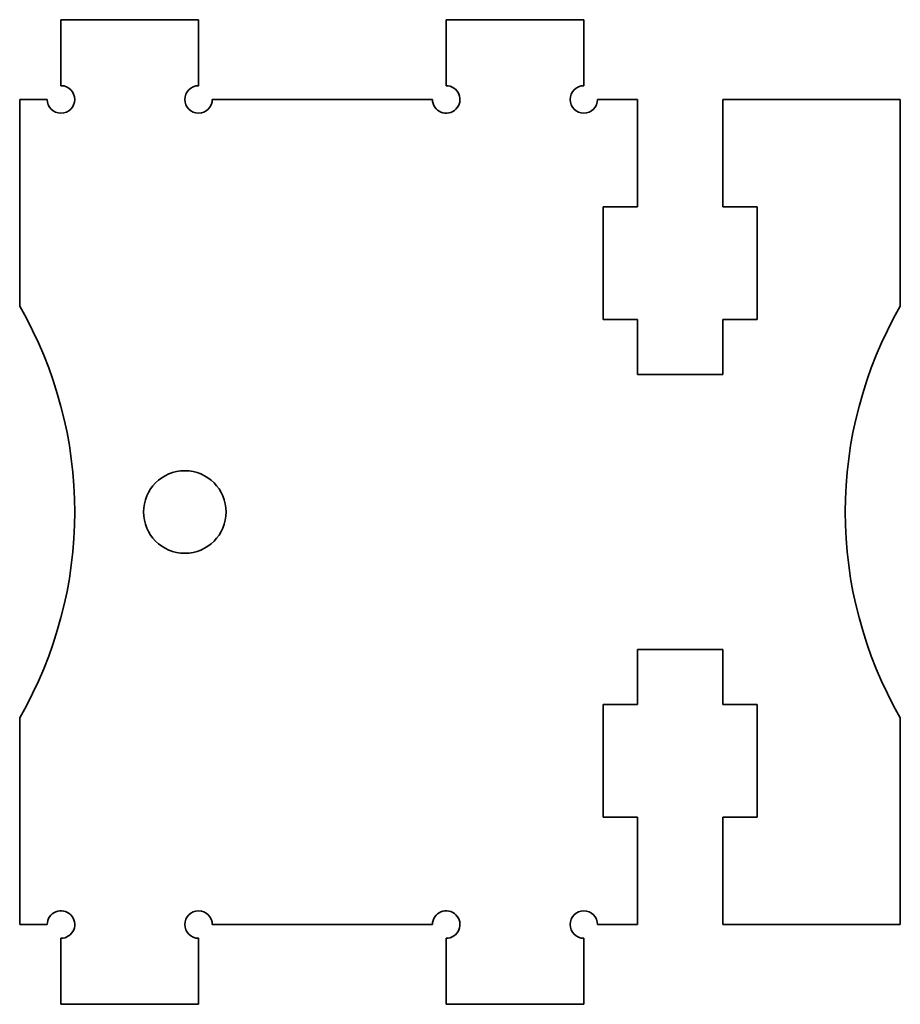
# Model space of a CAD drawing. Extents: x 89 to 121, y 130.6 to 166.4.
import ezdxf

# ---------------------------------------------------------------- set-up
doc = ezdxf.new("R2010")
doc.units = 0

msp = doc.modelspace()

# ---------------------------------------------------------------- linework, layer by layer
at = {"color": 7, "lineweight": 35, "ltscale": 0.125}
for p, q in [((90.5, 166.399994), (95.5, 166.399994)), ((109.5, 166.399994), (104.5, 166.399994)), ((90.5, 130.600006), (95.5, 130.600006)), ((109.5, 130.600006), (104.5, 130.600006))]:
    msp.add_line(p, q, dxfattribs=at)
at = {"color": 7, "lineweight": 35, "ltscale": 0.06}
for p, q in [((90.5, 164), (90.5, 166.399994)), ((95.5, 166.399994), (95.5, 164)), ((104.5, 166.399994), (104.5, 164)), ((109.5, 164), (109.5, 166.399994)), ((90.5, 133), (90.5, 130.600006)), ((95.5, 130.600006), (95.5, 133)), ((104.5, 130.600006), (104.5, 133)), ((109.5, 133), (109.5, 130.600006))]:
    msp.add_line(p, q, dxfattribs=at)
at = {"color": 7, "lineweight": 35, "ltscale": 0.025}
for p, q in [((89, 163.5), (90, 163.5)), ((89, 133.5), (90, 133.5))]:
    msp.add_line(p, q, dxfattribs=at)
at = {"color": 7, "lineweight": 35, "ltscale": 0.187917}
for p, q in [((89, 155.983322), (89, 163.5)), ((121, 163.5), (121, 155.983322)), ((89, 133.5), (89, 141.016678)), ((121, 141.016678), (121, 133.5))]:
    msp.add_line(p, q, dxfattribs=at)
at = {"color": 7, "lineweight": 35, "ltscale": 0.2}
for p, q in [((96, 163.5), (104, 163.5)), ((96, 133.5), (104, 133.5))]:
    msp.add_line(p, q, dxfattribs=at)
at = {"color": 7, "lineweight": 35, "ltscale": 0.03625}
for p, q in [((110, 163.5), (111.449997, 163.5)), ((110, 133.5), (111.449997, 133.5))]:
    msp.add_line(p, q, dxfattribs=at)
at = {"color": 7, "lineweight": 35, "ltscale": 0.0975}
for p, q in [((111.449997, 159.600006), (111.449997, 163.5)), ((114.550003, 159.600006), (114.550003, 163.5)), ((111.449997, 137.399994), (111.449997, 133.5)), ((114.550003, 137.399994), (114.550003, 133.5))]:
    msp.add_line(p, q, dxfattribs=at)
at = {"color": 7, "lineweight": 35, "ltscale": 0.16125}
for p, q in [((114.550003, 163.5), (121, 163.5)), ((114.550003, 133.5), (121, 133.5))]:
    msp.add_line(p, q, dxfattribs=at)
at = {"color": 7, "lineweight": 35, "ltscale": 0.1025}
for p, q in [((110.199997, 155.5), (110.199997, 159.600006)), ((115.800003, 155.5), (115.800003, 159.600006)), ((110.199997, 141.5), (110.199997, 137.399994)), ((115.800003, 141.5), (115.800003, 137.399994))]:
    msp.add_line(p, q, dxfattribs=at)
at = {"color": 7, "lineweight": 35, "ltscale": 0.03125}
for p, q in [((110.199997, 159.600006), (111.449997, 159.600006)), ((115.800003, 159.600006), (114.550003, 159.600006)), ((111.449997, 155.5), (110.199997, 155.5)), ((114.550003, 155.5), (115.800003, 155.5)), ((111.449997, 141.5), (110.199997, 141.5)), ((114.550003, 141.5), (115.800003, 141.5)), ((110.199997, 137.399994), (111.449997, 137.399994)), ((115.800003, 137.399994), (114.550003, 137.399994))]:
    msp.add_line(p, q, dxfattribs=at)
at = {"color": 7, "lineweight": 35, "ltscale": 0.05}
for p, q in [((111.449997, 153.5), (111.449997, 155.5)), ((114.550003, 153.5), (114.550003, 155.5)), ((111.449997, 143.5), (111.449997, 141.5)), ((114.550003, 143.5), (114.550003, 141.5))]:
    msp.add_line(p, q, dxfattribs=at)
at = {"color": 7, "lineweight": 35, "ltscale": 0.0775}
for p, q in [((111.449997, 153.5), (114.550003, 153.5)), ((111.449997, 143.5), (114.550003, 143.5))]:
    msp.add_line(p, q, dxfattribs=at)
at = {"color": 7, "lineweight": 35}
msp.add_circle((95, 148.5), 1.5, dxfattribs=at)
for centre, radius, start, end in [((90.5, 163.5), 0.5, 180.000005, 90.000003), ((95.5, 163.5), 0.5, 90.000003, 360), ((104.5, 163.5), 0.5, 179.999995, 90.000003), ((109.5, 163.5), 0.5, 90.000003, 360), ((76, 148.5), 15, 330.073564, 29.926436), ((134, 148.5), 15, 150.073558, 209.926442), ((90.5, 133.5), 0.5, 269.999997, 180.000005), ((95.5, 133.5), 0.5, 0, 269.999997), ((104.5, 133.5), 0.5, 269.999997, 180.000005), ((109.5, 133.5), 0.5, 0, 269.999997)]:
    msp.add_arc(centre, radius, start, end, dxfattribs=at)

doc.saveas('drawing.dxf')
